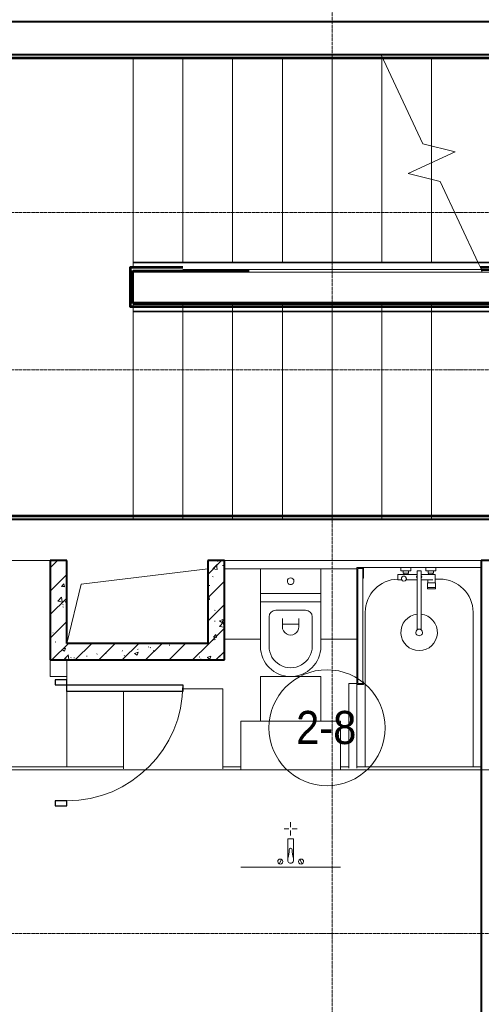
# Model space of a CAD drawing. Header units: millimetres. Extents: x 5617 to 103266, y 7718 to 198901.
# Tile 34 of 51: x 54150 to 56934, y 62872 to 68813. Entities that reach past the tile are written whole.
import ezdxf

# ---------------------------------------------------------------- set-up
doc = ezdxf.new("R2010")
doc.units = ezdxf.units.MM
for name, pattern in [('ADSK_Линия сетки', [25, 20, -2.5, 0, -2.5]), ('Линия сетки', [25, 20, -2.5, 0, -2.5]), ('Сверху', [3.96875, 2.38125, -1.5875]), ('Штрих_3_1_5_', [4.5, 3, -1.5]), ('Штриховая_ш3 п1_5', [4.5, 3, -1.5])]:
    doc.linetypes.add(name, pattern=pattern)
doc.layers.add('_Разделитель помещений_', color=4, linetype='Штриховая_ш3 п1_5', lineweight=40, true_color=0x00ffff)
for name, color, linetype, lineweight in [('Двери', 7, 'Continuous', 18), ('Лестницы', 7, 'Continuous', 18), ('Марки помещений', 7, 'Continuous', 20), ('Мебель', 7, 'Continuous', 18), ('Ограждение', 7, 'Continuous', 18), ('Оси', 7, 'Continuous', 9), ('Перекрытия', 7, 'Continuous', 18), ('Поручни', 7, 'Continuous', 18), ('Сантехнические приборы', 7, 'Continuous', 18), ('Стены', 7, 'Continuous', 18), ('Стены разрез', 7, 'Continuous', 40), ('Стены штриховка', 7, 'Continuous', 40), ('Форма', 7, 'Continuous', 18), ('Формообразующий элемент-перекрытие', 7, 'Continuous', 18)]:
    doc.layers.add(name, color=color, linetype=linetype, lineweight=lineweight)
doc.styles.add('Arial_3', font='arial.ttf', dxfattribs={"width": 0.9, "height": 200})
pattern_1 = [(50, (0, 0), (218.62117, -19.1268), [22.86, -251.46]), (355, (0, 0), (-42.2919, 229.2684), [18.288, -201.168]), (100.451, (18.22, -1.6), (176.3311, 210.13963), [19.428, -213.708]), (46.184, (0, 60.96), (325.29495, -50.4516), [34.29, -377.19]), (96.636, (27.1, 56.76), (284.883, 296.9127), [29.142, -320.562]), (351.184, (0, 60.96), (284.8858, 296.9107), [27.432, -301.752]), (21, (30.48, 45.72), (181.93753, -122.7183), [22.86, -251.46]), (326, (30.48, 45.72), (74.1622, 221.0262), [18.288, -201.168]), (71.451, (45.64, 35.5), (256.10035, 98.30526), [19.428, -213.708]), (37.5, (0, 0), (3.70639, 101.465895), [3.353, -195.377, 3.353, -200.863, -201.93]), (37.5, (0, 0), (3.70639, 101.465895), [-402.946, 3.353, -198.577]), (7.5, (0, 0), (80.18358, 120.21653), [3.353, -113.081, 3.353, -190.805, -76.962]), (7.5, (0, 0), (80.18358, 120.21653), [-310.591, 3.353, -73.609]), (327.5, (-67.97, 0), (162.70865, -6.87497), [3.353, -72.847, 3.353, -234.391, -315.468]), (327.5, (-67.97, 0), (162.70865, -6.87497), [-313.944, 3.353, -312.115]), (317.5, (-98.45, 0), (177.75468, 30.51183), [3.353, -95.707, 3.353, -154.534, -224.028]), (317.5, (-98.45, 0), (177.75468, 30.51183), [-256.946, 3.353, -220.675])]
pattern_2 = [(45, (0, 0), (-70.71068, 70.71068), [])]

# ---------------------------------------------------------------- blocks, each defined once
blk = doc.blocks.new('MR_Унитаз напольный - Санузел с ванной-V30-МКСС_K1_L15__47_700_')
at = {"layer": 'Сантехнические приборы', "color": 253, "true_color": 0xaaaaaa}
for p, q in [((-182.5, 0), (-182.5, 267.5)), ((-130, 267.5), (-130, 90)), ((130, 90), (130, 267.5)), ((182.5, 267.5), (182.5, 0)), ((-50, 150), (-50, 100)), ((-50, 135), (50, 135)), ((50, 100), (50, 150)), ((182.5, 0), (-182.5, 0)), ((-182.5, -50), (-182.5, 0)), ((-182.5, 0), (182.5, 0)), ((-90, 50), (90, 50)), ((182.5, 0), (182.5, -50)), ((-182.5, -50), (182.5, -50)), ((-182.5, -200), (-182.5, -50)), ((182.5, -50), (-182.5, -50)), ((182.5, -50), (182.5, -200)), ((182.5, -200), (-182.5, -200))]:
    blk.add_line(p, q, dxfattribs=at)
for centre, radius, start, end in [((0, 267.5), 182.5, 0, 180), ((0, 267.5), 130, 360, 180), ((0, 150), 50, 360, 180), ((-90, 90), 40, 180, 270), ((90, 90), 40, 270, 360), ((0, -125), 20, 360, 180), ((0, -125), 20, 180, 360)]:
    blk.add_arc(centre, radius, start, end, dxfattribs=at)
blk = doc.blocks.new('MR_Зона обслуживания - MR_Зона обслуживания-V32-МКСС_K1_L15__47_700_')
at = {"layer": 'Мебель', "lineweight": 9}
for p, q in [((-182.5, 269.8), (-182.5, 0)), ((182.5, 0), (182.5, 269.8)), ((-182.5, 0), (182.5, 0))]:
    blk.add_line(p, q, dxfattribs=at)
blk = doc.blocks.new('MR_Тумба-Умывальник с зеркалом - Тумба-умывальник_600-V33-МКСС_K1_L15__47_700_')
at = {"layer": 'Сантехнические приборы', "color": 253, "true_color": 0xaaaaaa}
for p, q in [((-300, -20), (300, -20)), ((-69.7, -39.8), (-55.6, -66.3)), ((69.7, -39.8), (55.6, -66.3)), ((-17, -60), (-17, -73.1)), ((-17, -73.1), (-17, -187.9)), ((17, -73.1), (17, -60)), ((17, -187.9), (17, -73.1)), ((-14, -190.9), (14, -190.9)), ((0, -210), (0, -240)), ((-10, -250), (-40, -250)), ((0, -290), (0, -260)), ((40, -250), (10, -250))]:
    blk.add_line(p, q, dxfattribs=at)
for centre, radius, start, end in [((-62.7, -53.1), 15, 360, 180), ((-62.7, -53.1), 15, 180, 360), ((0, -60), 17, 360, 180), ((62.7, -53.1), 15, 360, 180), ((62.7, -53.1), 15, 180, 360), ((-217.6, -129.9), 208.5, 1.5946, 15.81769), ((217.6, -129.9), 208.5, 164.18231, 178.4054), ((0, -124.1), 9.19, 180, 360), ((-14, -187.9), 3, 180, 270), ((14, -187.9), 3, 270, 0)]:
    blk.add_arc(centre, radius, start, end, dxfattribs=at)
blk = doc.blocks.new('MR_Зона обслуживания - MR_Зона обслуживания-V34-МКСС_K1_L15__47_700_')
at = {"layer": 'Мебель', "lineweight": 9}
for p, q in [((-300, -161.5), (-300, -450)), ((300, -450), (300, -161.5)), ((-300, -450), (300, -450))]:
    blk.add_line(p, q, dxfattribs=at)
blk = doc.blocks.new('MR_Ванна - Санузел с ванной_1800x750-V35-МКСС_K1_L15__47_700_')
at = {"layer": 'Сантехнические приборы', "color": 253, "true_color": 0xaaaaaa}
for p, q in [((210, 750.1), (195, 750.1)), ((195, 750.1), (195, 710)), ((200, 715), (200, 745.1)), ((200, 745.1), (210, 745.1)), ((200, 745.1), (200, 715)), ((895, 745.1), (200, 745.1)), ((210, 715), (200, 715)), ((200, 715), (895, 715)), ((210, 745.1), (210, 750.1)), ((210, 750), (467.5, 750)), ((210, 710), (210, 715)), ((895, 715), (835, 715)), ((835, 715), (835, 710)), ((900, 750), (885, 750)), ((885, 750), (885, 745.1)), ((885, 745.1), (895, 745.1)), ((895, 745.1), (895, 715)), ((895, 715), (895, 745.1)), ((900, 710), (900, 750)), ((630, 700), (-302.3, 700)), ((195, 710), (210, 710)), ((835, 710), (900, 710)), ((900, 710), (900, 484.8)), ((826.3, 504.1), (858, 504.1)), ((826.3, 480.7), (826.3, 504.1)), ((858, 504.1), (858, 386.3)), ((880, 484.8), (900, 484.8)), ((880, 425), (880, 484.8)), ((900, 484.8), (900, 425)), ((826.3, 386.3), (826.3, 453.7)), ((858, 468.3), (866, 468.3)), ((858, 441.4), (858, 468.3)), ((866, 441.4), (858, 441.4)), ((866, 471), (880, 471)), ((866, 439), (866, 471)), ((866, 468.3), (866, 441.4)), ((880, 439), (866, 439)), ((880, 471), (880, 439)), ((900, 425), (880, 425)), ((900, 425), (900, 335)), ((524.9, 386.3), (880, 386.3)), ((880, 363.7), (524.9, 363.7)), ((826.3, 291.7), (826.3, 363.7)), ((858, 363.7), (858, 291.7)), ((880, 386.3), (880, 363.7)), ((770.9, 276.9), (770.9, 323.9)), ((770.9, 323.9), (780, 323.9)), ((780, 276.9), (780, 323.9)), ((780, 323.9), (807.5, 323.9)), ((780, 323.9), (780, 276.9)), ((807.5, 323.9), (807.5, 276.9)), ((807.5, 278.8), (807.5, 321.6)), ((807.5, 321.6), (826.3, 321.6)), ((858, 291.7), (858, 318.6)), ((858, 318.6), (866, 318.6)), ((866, 289), (866, 321)), ((866, 321), (880, 321)), ((866, 318.6), (866, 291.7)), ((880, 275.2), (880, 335)), ((880, 335), (900, 335)), ((880, 321), (880, 289)), ((900, 335), (900, 275.2)), ((780, 276.9), (770.9, 276.9)), ((807.5, 276.9), (780, 276.9)), ((858, 278.8), (807.5, 278.8)), ((830, 250), (830, 278.8)), ((858, 291.7), (858, 278.8)), ((866, 291.7), (858, 291.7)), ((880, 289), (866, 289)), ((900, 275.2), (880, 275.2)), ((900, 275.2), (900, 0)), ((-302.3, 50), (630, 50))]:
    blk.add_line(p, q, dxfattribs=at)
for centre, radius, start, end in [((630, 500), 200, 1.18568, 90), ((508.5, 375), 110, 5.91598, 354.08402), ((832.8, 467.2), 15, 90, 270), ((832.8, 467.2), 15, 244.04828, 115.95172), ((832.8, 467.2), 15, 270, 90), ((508.5, 375), 20, 90, 270), ((508.5, 375), 20, 270, 90), ((508.5, 375), 20, 325.4667, 34.5333), ((843.9, 375), 15.5, 47.00933, 132.99067), ((843.9, 375), 15.5, 227.00933, 312.99067), ((630, 250), 200, 270, 360)]:
    blk.add_arc(centre, radius, start, end, dxfattribs=at)
blk = doc.blocks.new('MR_Зона обслуживания - MR_Зона обслуживания-V36-МКСС_K1_L15__47_700_')
at = {"layer": 'Мебель', "lineweight": 9}
for p, q in [((550, 50), (38.9, 50)), ((38.9, 0), (545.1, 0)), ((550, 0.1), (550, 50))]:
    blk.add_line(p, q, dxfattribs=at)
blk = doc.blocks.new('MR_Зона обслуживания - MR_Зона обслуживания-V37-МКСС_K1_L15__47_700_')
at = {"layer": 'Мебель', "lineweight": 9}
for p, q in [((108.75, 425), (-108.75, 425)), ((-108.75, 0), (108.75, 0))]:
    blk.add_line(p, q, dxfattribs=at)
blk = doc.blocks.new('MR_Зона обслуживания - MR_Зона обслуживания-V38-МКСС_K1_L15__47_700_')
at = {"layer": 'Мебель', "lineweight": 9}
for p, q in [((108.8, 425), (-108.8, 425)), ((-108.8, 425), (-108.8, 7.5)), ((-108.8, 0), (108.8, 0))]:
    blk.add_line(p, q, dxfattribs=at)
blk = doc.blocks.new('MR_Зона обслуживания - MR_Зона обслуживания-V43-МКСС_K1_L15__47_700_')
at = {"layer": 'Мебель', "lineweight": 9}
for p, q in [((-300, 565), (-300, 97.1)), ((300, 580), (58.5, 580)), ((300, 97.1), (300, 580))]:
    blk.add_line(p, q, dxfattribs=at)
blk = doc.blocks.new('Ограждение - Ограждение-2730983-МКСС_K1_L15__47_700_')
at = {"layer": 'Поручни', "color": 253, "true_color": 0xaaaaaa}
for p, q in [((28779.2, 59301.9), (29699.6, 59301.9)), ((28781.5, 59296.9), (29699.6, 59296.9)), ((29699.6, 59301.9), (30399.6, 59301.9)), ((29699.6, 59296.9), (30399.6, 59296.9)), ((30399.6, 59301.9), (30699.6, 59301.9)), ((30399.6, 59296.9), (30699.6, 59296.9)), ((30699.6, 59301.9), (33699.6, 59301.9)), ((30699.6, 59296.9), (33699.6, 59296.9)), ((33699.6, 59301.9), (33699.6, 59296.9)), ((33699.6, 59296.9), (33699.6, 59271.5)), ((28802.7, 59241.9), (29699.6, 59241.9)), ((29699.6, 59241.9), (30399.6, 59241.9)), ((30399.6, 59241.9), (30699.6, 59241.9)), ((30699.6, 59241.9), (33699.6, 59241.9))]:
    blk.add_line(p, q, dxfattribs=at)
blk = doc.blocks.new('Ограждение - Ограждение-2730998-МКСС_K1_L15__47_700_')
at = {"layer": 'Поручни', "color": 253, "true_color": 0xaaaaaa}
for p, q in [((29699.6, 59061.1), (26699.6, 59061.1)), ((29999.6, 59061.1), (29699.6, 59061.1)), ((30699.6, 59061.1), (29999.6, 59061.1)), ((31596.5, 59061.1), (30699.6, 59061.1)), ((26699.6, 59006.1), (26699.6, 59031.5)), ((26699.6, 59001.1), (26699.6, 59006.1)), ((29699.6, 59006.1), (26699.6, 59006.1)), ((29699.6, 59001.1), (26699.6, 59001.1)), ((29999.6, 59006.1), (29699.6, 59006.1)), ((29999.6, 59001.1), (29699.6, 59001.1)), ((30699.6, 59006.1), (29999.6, 59006.1)), ((30699.6, 59001.1), (29999.6, 59001.1)), ((31617.7, 59006.1), (30699.6, 59006.1)), ((31620, 59001.1), (30699.6, 59001.1))]:
    blk.add_line(p, q, dxfattribs=at)
blk = doc.blocks.new('Ограждение - Ограждение-2731025-МКСС_K1_L15__47_700_')
at = {"layer": 'Ограждение', "color": 253, "linetype": 'Сверху', "true_color": 0xaaaaaa}
for p, q in [((28779.2, 59301.9), (29699.6, 59301.9)), ((28781.5, 59296.9), (29699.6, 59296.9)), ((29699.6, 59301.9), (30399.6, 59301.9)), ((29699.6, 59296.9), (30399.6, 59296.9)), ((30399.6, 59301.9), (30699.6, 59301.9)), ((30399.6, 59296.9), (30699.6, 59296.9)), ((30699.6, 59301.9), (33699.6, 59301.9)), ((30699.6, 59296.9), (33699.6, 59296.9)), ((33699.6, 59301.9), (33699.6, 59251.9)), ((33699.6, 59296.9), (33699.6, 59256.9)), ((28793.2, 59271.9), (29699.6, 59271.9)), ((28800.2, 59256.9), (29699.6, 59256.9)), ((28802.5, 59251.9), (29699.6, 59251.9)), ((28802.7, 59241.9), (29699.6, 59241.9)), ((29699.6, 59271.9), (30399.6, 59271.9)), ((29699.6, 59256.9), (30399.6, 59256.9)), ((29699.6, 59251.9), (30399.6, 59251.9)), ((29699.6, 59241.9), (30399.6, 59241.9)), ((30399.6, 59271.9), (30699.6, 59271.9)), ((30399.6, 59256.9), (30699.6, 59256.9)), ((30399.6, 59251.9), (30699.6, 59251.9)), ((30399.6, 59241.9), (30699.6, 59241.9)), ((30699.6, 59271.9), (33699.6, 59271.9)), ((30699.6, 59256.9), (33699.6, 59256.9)), ((30699.6, 59251.9), (33699.6, 59251.9)), ((30699.6, 59241.9), (33699.6, 59241.9)), ((33699.6, 59271.9), (33699.6, 59241.9))]:
    blk.add_line(p, q, dxfattribs=at)
at = {"layer": 'Поручни', "color": 253, "true_color": 0xaaaaaa}
for p, q in [((26699.6, 59301.9), (28779.2, 59301.9)), ((26699.6, 59296.9), (26699.6, 59301.9)), ((26699.6, 59296.9), (28781.5, 59296.9)), ((26699.6, 59271.5), (26699.6, 59296.9)), ((28781.5, 59296.9), (28779.2, 59301.9)), ((28800.2, 59256.9), (28781.5, 59296.9)), ((28800.2, 59256.9), (28781.5, 59296.9)), ((28800.2, 59256.9), (28781.5, 59296.9)), ((26699.6, 59241.9), (28802.7, 59241.9)), ((26999.6, 59256.9), (28800.2, 59256.9)), ((28799.5, 59251.9), (28802.5, 59251.9)), ((28802.5, 59251.9), (28800.2, 59256.9)), ((28802.7, 59251.5), (28800.2, 59256.9)), ((28802.7, 59251.5), (28800.2, 59256.9)), ((28802.7, 59241.9), (28802.7, 59251.5)), ((28802.7, 59241.9), (28802.7, 59251.5))]:
    blk.add_line(p, q, dxfattribs=at)
blk = doc.blocks.new('Ограждение - Ограждение-2731040-МКСС_K1_L15__47_700_')
at = {"layer": 'Ограждение', "color": 253, "linetype": 'Сверху', "true_color": 0xaaaaaa}
for p, q in [((26699.6, 59031.1), (26699.6, 59061.1)), ((29699.6, 59061.1), (26699.6, 59061.1)), ((26699.6, 59001.1), (26699.6, 59051.1)), ((29699.6, 59051.1), (26699.6, 59051.1)), ((29999.6, 59061.1), (29699.6, 59061.1)), ((29999.6, 59051.1), (29699.6, 59051.1)), ((30699.6, 59061.1), (29999.6, 59061.1)), ((30699.6, 59051.1), (29999.6, 59051.1)), ((31596.5, 59061.1), (30699.6, 59061.1)), ((31596.7, 59051.1), (30699.6, 59051.1)), ((26699.6, 59006.1), (26699.6, 59046.1)), ((29699.6, 59046.1), (26699.6, 59046.1)), ((29699.6, 59031.1), (26699.6, 59031.1)), ((29699.6, 59006.1), (26699.6, 59006.1)), ((29699.6, 59001.1), (26699.6, 59001.1)), ((29999.6, 59046.1), (29699.6, 59046.1)), ((29999.6, 59031.1), (29699.6, 59031.1)), ((29999.6, 59006.1), (29699.6, 59006.1)), ((29999.6, 59001.1), (29699.6, 59001.1)), ((30699.6, 59046.1), (29999.6, 59046.1)), ((30699.6, 59031.1), (29999.6, 59031.1)), ((30699.6, 59006.1), (29999.6, 59006.1)), ((30699.6, 59001.1), (29999.6, 59001.1)), ((31599, 59046.1), (30699.6, 59046.1)), ((31606, 59031.1), (30699.6, 59031.1)), ((31617.7, 59006.1), (30699.6, 59006.1)), ((31620, 59001.1), (30699.6, 59001.1))]:
    blk.add_line(p, q, dxfattribs=at)
at = {"layer": 'Поручни', "color": 253, "true_color": 0xaaaaaa}
for p, q in [((31596.5, 59061.1), (31596.5, 59051.5)), ((31596.5, 59061.1), (31596.5, 59051.5)), ((33699.6, 59061.1), (31596.5, 59061.1)), ((31596.5, 59051.5), (31599, 59046.1)), ((31596.5, 59051.5), (31599, 59046.1)), ((31596.7, 59051.1), (31599, 59046.1)), ((31599.7, 59051.1), (31596.7, 59051.1)), ((31599, 59046.1), (31617.7, 59006.1)), ((31599, 59046.1), (31617.7, 59006.1)), ((31599, 59046.1), (31617.7, 59006.1)), ((33399.6, 59046.1), (31599, 59046.1)), ((31617.7, 59006.1), (31620, 59001.1)), ((33699.6, 59006.1), (31617.7, 59006.1)), ((33699.6, 59001.1), (31620, 59001.1)), ((33699.6, 59031.5), (33699.6, 59006.1)), ((33699.6, 59006.1), (33699.6, 59001.1))]:
    blk.add_line(p, q, dxfattribs=at)
blk = doc.blocks.new('A_DOR_Door - Вн_3_Одинарная_800x2100-2943060-МКСС_K1_L15__47_700_')
at = {"layer": 'Двери', "color": 253, "lineweight": 30, "true_color": 0xaaaaaa}
for p, q in [((-350, 50), (-350, 750)), ((-350, 750), (-310, 750)), ((-350, 50), (-350, 750)), ((-310, 750), (-310, 50)), ((-380, 50), (-380, -20)), ((-350, 50), (-380, 50)), ((-310, 50), (-350, 50)), ((-350, -20), (-350, 50)), ((380, 50), (350, 50)), ((350, 50), (350, -20)), ((380, -20), (380, 50)), ((-380, -20), (-350, -20)), ((350, -20), (380, -20))]:
    blk.add_line(p, q, dxfattribs=at)
at = {"layer": 'Двери', "color": 254, "lineweight": 9, "true_color": 0xd4d4d4}
blk.add_arc((-350, 50), 700, 360, 90, dxfattribs=at)
blk = doc.blocks.new('135_SLK_K1_AR_rvt-1-МКСС_K1_L15__47_700_')
at = {"layer": 'Стены разрез', "lineweight": 9, "true_color": 0xaaaaaa}
h = blk.add_hatch(dxfattribs=at)
h.set_pattern_fill('FP_1', color=253, style=0, pattern_type=2)
h.set_pattern_definition(pattern_1)
h.paths.add_polyline_path([(40650, 65050), (40650, 65550), (40550, 65550), (40550, 65050)])
h = blk.add_hatch(dxfattribs=at)
h.set_pattern_fill('FP_3', color=253, style=0, pattern_type=2)
h.set_pattern_definition(pattern_2)
h.paths.add_polyline_path([(40650, 65050), (40650, 65550), (40550, 65550), (40550, 65050)])
h = blk.add_hatch(dxfattribs=at)
h.set_pattern_fill('FP_1', color=253, style=0, pattern_type=2)
h.set_pattern_definition(pattern_1)
h.paths.add_polyline_path([(41600, 64950), (41600, 65550), (41500, 65550), (41500, 64950)])
h = blk.add_hatch(dxfattribs=at)
h.set_pattern_fill('FP_3', color=253, style=0, pattern_type=2)
h.set_pattern_definition(pattern_2)
h.paths.add_polyline_path([(41600, 64950), (41600, 65550), (41500, 65550), (41500, 64950)])
h = blk.add_hatch(dxfattribs=at)
h.set_pattern_fill('FP_1', color=253, style=0, pattern_type=2)
h.set_pattern_definition(pattern_1)
h.paths.add_polyline_path([(41500, 64950), (41500, 65050), (40550, 65050), (40550, 64950), (41398.1, 64950)])
h = blk.add_hatch(dxfattribs=at)
h.set_pattern_fill('FP_3', color=253, style=0, pattern_type=2)
h.set_pattern_definition(pattern_2)
h.paths.add_polyline_path([(41500, 64950), (41500, 65050), (40550, 65050), (40550, 64950), (41398.1, 64950)])
at = {"color": 253, "lineweight": 18, "true_color": 0xaaaaaa}
for p, q in [((40737.1, 65407.8), (41500, 65500)), ((40650, 65050), (40737.1, 65407.8))]:
    blk.add_line(p, q, dxfattribs=at)
at = {"layer": '_Разделитель помещений_', "color": 131, "linetype": 'Штрих_3_1_5_', "true_color": 0xaaffff}
blk.add_line((49850, 68800), (36000, 68800), dxfattribs=at)
at = {"layer": 'Лестницы', "color": 253, "true_color": 0xaaaaaa}
for p, q in [((41050, 68580), (41050, 67350.4)), ((41350, 68580), (41350, 67350.4)), ((41650, 68580), (41650, 67350.4)), ((41950, 68580), (41950, 67350.4)), ((42250, 68580), (42250, 67350.4)), ((42797.2, 68063.3), (42546.9, 68600)), ((42550, 68580), (42550, 67350.4)), ((42850, 68580), (42850, 68050.4)), ((42991.6, 68016), (42797.2, 68063.3)), ((42850, 68050.4), (42850, 67950)), ((42708.4, 67884), (42991.6, 68016)), ((42850, 67950), (42850, 67849.6)), ((42902.8, 67836.7), (42708.4, 67884)), ((42850, 67849.6), (42850, 67350.4)), ((43131.9, 67345.4), (42902.8, 67836.7)), ((41050, 65820), (41050, 67049.6)), ((41350, 65820), (41350, 67049.6)), ((41650, 65820), (41650, 67049.6)), ((41950, 65820), (41950, 67049.6)), ((42250, 65820), (42250, 67049.6)), ((42550, 65820), (42550, 67049.6)), ((42850, 65820), (42850, 67049.6))]:
    blk.add_line(p, q, dxfattribs=at)
at = {"layer": 'Лестницы', "color": 253, "linetype": 'Штрих_3_1_5_', "true_color": 0xaaaaaa}
for p, q in [((41050, 68580), (41050, 67350.4)), ((41350, 68580), (41350, 67350.4)), ((41650, 68580), (41650, 67350.4)), ((41950, 68580), (41950, 67350.4)), ((42250, 68580), (42250, 67350.4)), ((42550, 68580), (42550, 67350.4)), ((42850, 68580), (42850, 68050.4)), ((42850, 68050.4), (42850, 67950)), ((42850, 67950), (42850, 67849.6)), ((42850, 67849.6), (42850, 67350.4)), ((41350, 65820), (41350, 67049.6)), ((41650, 65820), (41650, 67049.6)), ((41950, 65820), (41950, 67049.6)), ((42250, 65820), (42250, 67049.6)), ((42550, 65820), (42550, 67049.6)), ((42850, 65820), (42850, 67049.6))]:
    blk.add_line(p, q, dxfattribs=at)
at = {"layer": 'Лестницы', "color": 253, "linetype": 'Сверху', "true_color": 0xaaaaaa}
for p, q in [((42850, 68580), (42850, 68050.4)), ((42850, 68580), (42850, 68050.4)), ((42850, 67950), (42850, 67849.6)), ((42850, 67950), (42850, 67849.6)), ((41050, 65800), (41050, 67100)), ((44050, 67100), (41050, 67100)), ((41350, 65800), (41350, 67100)), ((41350, 65800), (41350, 67100)), ((41650, 65800), (41650, 67100)), ((41650, 65800), (41650, 67100)), ((41950, 65800), (41950, 67100)), ((41950, 65800), (41950, 67100)), ((42250, 65800), (42250, 67100)), ((42250, 65800), (42250, 67100)), ((42550, 65800), (42550, 67100)), ((42550, 65800), (42550, 67100)), ((42850, 65800), (42850, 67100)), ((42850, 65800), (42850, 67100)), ((44050, 65800), (41050, 65800))]:
    blk.add_line(p, q, dxfattribs=at)
at = {"layer": 'Перекрытия', "color": 253, "true_color": 0xaaaaaa}
for p, q in [((37150, 68800), (49850, 68800)), ((41050, 65820), (41050, 67049.6)), ((40550, 65550), (39600, 65550)), ((43150, 65550), (41600, 65550)), ((40650, 64850), (40650, 64830)), ((40650, 64830), (40650, 64850)), ((40650, 64760), (40650, 64305.2)), ((40650, 64305.2), (40650, 64760))]:
    blk.add_line(p, q, dxfattribs=at)
at = {"layer": 'Стены', "color": 253, "true_color": 0xaaaaaa}
for p, q in [((40550, 64850), (40550, 64950)), ((40650, 64950), (40650, 64850)), ((40550, 64850), (40650, 64850))]:
    blk.add_line(p, q, dxfattribs=at)
at = {"layer": 'Стены разрез', "color": 253, "true_color": 0xaaaaaa}
for p, q in [((43452.5, 68600), (37150, 68600)), ((37150, 68580), (43452.5, 68580)), ((41350.6, 67320), (41030, 67320)), ((41030, 67320), (41030, 67315)), ((41030, 67315), (41030, 67300)), ((43450.5, 67320), (43143.8, 67320)), ((41030, 67300), (41030, 67100)), ((41050, 67300), (41750.6, 67300)), ((41050, 67100), (41050, 67300)), ((41030, 67100), (41030, 67085)), ((41030, 67085), (41030, 67080)), ((41030, 67080), (45188.9, 67080)), ((45188.9, 67100), (41050, 67100)), ((45187.9, 65820), (39470, 65820)), ((39470, 65800), (45187.9, 65800)), ((40650, 65550), (40550, 65550)), ((40550, 65550), (40550, 65050)), ((40650, 65050), (40650, 65550)), ((41600, 65550), (41500, 65550)), ((41500, 65550), (41500, 65050)), ((41600, 64950), (41600, 65550)), ((43350, 65550), (43150, 65550)), ((43150, 65550), (43150, 60500)), ((40550, 65050), (40550, 64950)), ((41500, 65050), (40650, 65050)), ((40550, 64950), (41500, 64950)), ((41500, 64950), (41600, 64950))]:
    blk.add_line(p, q, dxfattribs=at)
at = {"layer": 'Стены штриховка', "color": 253, "true_color": 0xaaaaaa}
for p, q in [((37150, 68585), (43452.5, 68585)), ((41350.6, 67315), (41035, 67315)), ((41035, 67300), (41035, 67315)), ((43450.5, 67315), (43146.1, 67315)), ((41035, 67300), (41035, 67100)), ((41035, 67085), (41035, 67100)), ((41035, 67085), (45188.9, 67085)), ((45187.9, 65815), (39470, 65815))]:
    blk.add_line(p, q, dxfattribs=at)
at = {"layer": 'Двери', "color": 253, "lineweight": 18, "true_color": 0xaaaaaa, "rotation": 269.9999999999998}
blk.add_blockref('A_DOR_Door - Вн_3_Одинарная_800x2100-2943060-МКСС_K1_L15__47_700_', (40600, 64450), dxfattribs=at)
at = {"layer": 'Мебель', "color": 253, "lineweight": 18, "true_color": 0xaaaaaa}
for name, p, rotation in [('MR_Зона обслуживания - MR_Зона обслуживания-V37-МКСС_K1_L15__47_700_', (41708.7, 65500), 180), ('MR_Зона обслуживания - MR_Зона обслуживания-V38-МКСС_K1_L15__47_700_', (42291.2, 65500), 180), ('MR_Зона обслуживания - MR_Зона обслуживания-V32-МКСС_K1_L15__47_700_', (42000, 64850), 180), ('MR_Зона обслуживания - MR_Зона обслуживания-V36-МКСС_K1_L15__47_700_', (42400, 64257.5), 90.00000000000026), ('MR_Зона обслуживания - MR_Зона обслуживания-V34-МКСС_K1_L15__47_700_', (42000, 64130.2), 180)]:
    blk.add_blockref(name, p, dxfattribs=dict(at, rotation=rotation))
blk.add_blockref('MR_Зона обслуживания - MR_Зона обслуживания-V43-МКСС_K1_L15__47_700_', (41291.5, 64195), dxfattribs=at)
at = {"layer": 'Ограждение', "color": 253, "lineweight": 18, "true_color": 0xaaaaaa}
for name in ['Ограждение - Ограждение-2731025-МКСС_K1_L15__47_700_', 'Ограждение - Ограждение-2730983-МКСС_K1_L15__47_700_', 'Ограждение - Ограждение-2730998-МКСС_K1_L15__47_700_', 'Ограждение - Ограждение-2731040-МКСС_K1_L15__47_700_']:
    blk.add_blockref(name, (14350.4, 8048.5), dxfattribs=at)
at = {"layer": 'Сантехнические приборы', "color": 253, "lineweight": 18, "true_color": 0xaaaaaa}
for name, p, rotation in [('MR_Унитаз напольный - Санузел с ванной-V30-МКСС_K1_L15__47_700_', (42000, 65300), 180), ('MR_Ванна - Санузел с ванной_1800x750-V35-МКСС_K1_L15__47_700_', (43150, 64607.5), 90.00000000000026), ('MR_Тумба-Умывальник с зеркалом - Тумба-умывальник_600-V33-МКСС_K1_L15__47_700_', (42000, 63680.2), 180)]:
    blk.add_blockref(name, p, dxfattribs=dict(at, rotation=rotation))
blk = doc.blocks.new('135_SLK_K1_AR_FCD_rvt-1-МКСС_K1_L15__47_700_')
at = {"layer": 'Форма', "color": 253, "lineweight": 9, "true_color": 0xaaaaaa}
blk.add_line((44115, 64287.7), (13904.7, 64287.7), dxfattribs=at)
at = {"layer": 'Формообразующий элемент-перекрытие', "color": 253, "lineweight": 5, "true_color": 0xaaaaaa}
for p, q in [((34250, 64305.2), (40991.5, 64305.2)), ((41591.5, 64305.2), (41700, 64305.2)), ((42300, 64305.2), (42350, 64305.2)), ((42400, 64305.2), (43150, 64305.2))]:
    blk.add_line(p, q, dxfattribs=at)
blk = doc.blocks.new('050_Марка_Помещение - Номер-620969-МКСС_K1_L15__47_700_')
at = {"layer": 'Марки помещений'}
blk.add_circle((0, 0), 3.5, dxfattribs=at)

msp = doc.modelspace()

# ---------------------------------------------------------------- linework, layer by layer
at = {"layer": 'Оси', "linetype": 'Линия сетки'}
msp.add_line((56034, 57340.2), (56034, 78150), dxfattribs=at)
at = {"layer": 'Оси', "linetype": 'ADSK_Линия сетки'}
for p, q in [((71384, 67650), (25496.4, 67650)), ((71384, 66700), (25496.4, 66700)), ((71384, 63300), (25496.4, 63300))]:
    msp.add_line(p, q, dxfattribs=at)

# ---------------------------------------------------------------- block references
at = {"lineweight": 5}
for name in ['135_SLK_K1_AR_FCD_rvt-1-МКСС_K1_L15__47_700_', '135_SLK_K1_AR_rvt-1-МКСС_K1_L15__47_700_']:
    msp.add_blockref(name, (13784, 0), dxfattribs=at)
at = {"layer": 'Марки помещений', "xscale": 99.99999999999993, "yscale": 99.99999999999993, "zscale": 99.99999999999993}
msp.add_blockref('050_Марка_Помещение - Номер-620969-МКСС_K1_L15__47_700_', (56003.4, 64540.7), dxfattribs=at)

# ---------------------------------------------------------------- texts
at = {"layer": 'Марки помещений', "lineweight": 9, "insert": (55816.9, 64642.4), "char_height": 200, "width": 447.342, "attachment_point": 1, "style": 'Arial_3'}
msp.add_mtext('2-8', dxfattribs=at)

doc.saveas('drawing.dxf')
